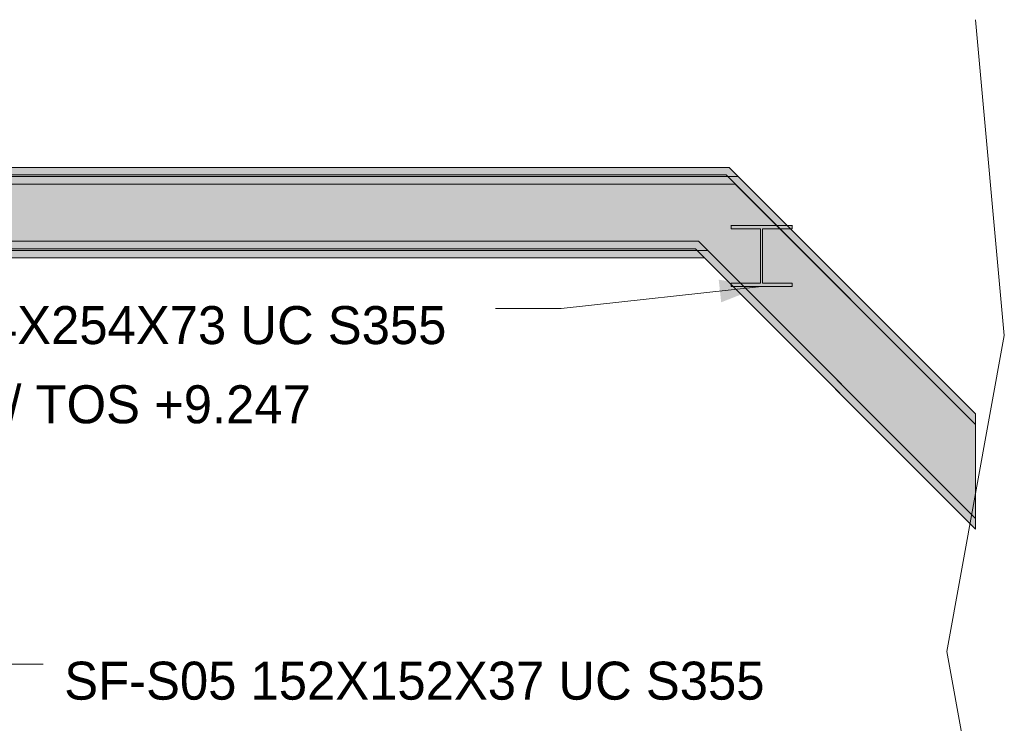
# Model space of a CAD drawing. Header units: millimetres. Extents: x -2119 to 20631, y -2973 to 10107.
# Tile 31 of 33: x 12770 to 16885, y 7168 to 10107. Entities that reach past the tile are written whole.
import ezdxf

# ---------------------------------------------------------------- set-up
doc = ezdxf.new("R2010")
doc.units = ezdxf.units.MM
for name, color, linetype in [('FILL-INK', 7, 'Continuous'), ('FILL-STEEL', 7, 'Continuous'), ('FILL-WHITE', 7, 'Continuous'), ('LINE-CORE', 7, 'Continuous'), ('LINE-INK', 7, 'Continuous'), ('TEXT-INK', 7, 'Continuous')]:
    doc.layers.add(name, color=color, linetype=linetype)

msp = doc.modelspace()

# ---------------------------------------------------------------- hatches: boundary and pattern name
at = {"layer": 'FILL-INK', "true_color": 0x1a1a1f}
h = msp.add_hatch(color=250, dxfattribs=at)
h.dxf.hatch_style = 1
h.paths.add_polyline_path([(15871, 8992.9), (15702.2, 8926.5), (15691.9, 9021)])
at = {"layer": 'FILL-STEEL', "true_color": 0x0d2973}
h = msp.add_hatch(color=166, dxfattribs=at)
h.dxf.hatch_style = 1
h.paths.add_polyline_path([(15743.7, 8992.9), (15743.7, 8995.6), (15743.7, 9007.1), (15843.4, 9007.1), (15866.7, 9007.1), (15866.7, 9049.8), (15866.7, 9232.8), (15767, 9232.8), (15743.7, 9232.8), (15743.7, 9235.5), (15743.7, 9247), (15950.2, 9247), (15998.3, 9247), (15998.3, 9244.3), (15998.3, 9232.8), (15898.6, 9232.8), (15875.3, 9232.8), (15875.3, 9190.1), (15875.3, 9007.1), (15975, 9007.1), (15998.3, 9007.1), (15998.3, 9004.4), (15998.3, 8992.9), (15791.9, 8992.9)])
at = {"layer": 'FILL-WHITE', "true_color": 0xffffff}
h = msp.add_hatch(color=7, dxfattribs=at)
h.dxf.hatch_style = 1
h.paths.add_polyline_path([(15735.8, 9490), (16765.5, 8460.4), (16765.5, 8416), (15722.8, 9458.6), (12291, 9458.6), (12291, 9490)])
h = msp.add_hatch(color=7, dxfattribs=at)
h.dxf.hatch_style = 1
h.paths.add_polyline_path([(15735.8, 9490), (16765.5, 8460.4), (16765.5, 8416), (15722.8, 9458.6), (12291, 9458.6), (12291, 9490)])
h = msp.add_hatch(color=7, dxfattribs=at)
h.dxf.hatch_style = 1
h.paths.add_polyline_path([(15735.8, 9490), (16765.5, 8460.4), (16765.5, 8416), (15722.8, 9458.6), (12588.5, 9458.6), (12588.5, 9490)])
h = msp.add_hatch(color=7, dxfattribs=at)
h.dxf.hatch_style = 1
h.paths.add_polyline_path([(15735.8, 9490), (16765.5, 8460.4), (16765.5, 8416), (15722.8, 9458.6), (12588.5, 9458.6), (12588.5, 9490)])
h = msp.add_hatch(color=7, dxfattribs=at)
h.dxf.hatch_style = 1
h.paths.add_polyline_path([(15722.8, 9458.6), (16765.5, 8416), (16765.5, 8024.1), (15608, 9181.5), (12291, 9181.5), (12291, 9458.6)])
h = msp.add_hatch(color=7, dxfattribs=at)
h.dxf.hatch_style = 1
h.paths.add_polyline_path([(15722.8, 9458.6), (16765.5, 8416), (16765.5, 8024.1), (15608, 9181.5), (12291, 9181.5), (12291, 9458.6)])
h = msp.add_hatch(color=7, dxfattribs=at)
h.dxf.hatch_style = 1
h.paths.add_polyline_path([(15722.8, 9458.6), (16765.5, 8416), (16765.5, 8024.1), (15608, 9181.5), (12588.5, 9181.5), (12588.5, 9458.6)])
h = msp.add_hatch(color=7, dxfattribs=at)
h.dxf.hatch_style = 1
h.paths.add_polyline_path([(15722.8, 9458.6), (16765.5, 8416), (16765.5, 8024.1), (15608, 9181.5), (12588.5, 9181.5), (12588.5, 9458.6)])
h = msp.add_hatch(color=7, dxfattribs=at)
h.dxf.hatch_style = 1
h.paths.add_polyline_path([(12588.5, 9452), (15773.8, 9452), (15773.8, 9452), (15773.8, 9452), (16765.5, 8460.4), (16765.5, 8416), (15760.8, 9420.6), (12588.5, 9420.6)])
h = msp.add_hatch(color=7, dxfattribs=at)
h.dxf.hatch_style = 1
h.paths.add_polyline_path([(15773.8, 9452), (16765.5, 8460.4), (16765.5, 8416), (15760.8, 9420.6), (12588.5, 9420.6), (12588.5, 9452)])
h = msp.add_hatch(color=7, dxfattribs=at)
h.dxf.hatch_style = 1
h.paths.add_polyline_path([(12588.5, 9420.6), (15760.8, 9420.6), (16765.5, 8416), (16765.5, 8024.1), (15646, 9143.5), (12588.5, 9143.5)])
h = msp.add_hatch(color=7, dxfattribs=at)
h.dxf.hatch_style = 1
h.paths.add_polyline_path([(15760.8, 9420.6), (16765.5, 8416), (16765.5, 8024.1), (15646, 9143.5), (12588.5, 9143.5), (12588.5, 9420.6)])
h = msp.add_hatch(color=7, dxfattribs=at)
h.dxf.hatch_style = 1
h.paths.add_polyline_path([(15742.1, 9247.2), (15742.1, 9247.2), (15743.3, 9247), (15743.7, 9247), (15998.3, 9247), (15998.3, 9232.8), (15875.3, 9232.8), (15875.3, 9007.1), (15998.3, 9007.1), (15998.3, 8992.9), (15743.7, 8992.9), (15743.7, 9007.1), (15866.7, 9007.1), (15866.7, 9232.8), (15743.7, 9232.8), (15743.7, 9247), (15742.1, 9247.1)])
h = msp.add_hatch(color=7, dxfattribs=at)
h.dxf.hatch_style = 1
h.paths.add_polyline_path([(15742.1, 9247.2), (15742.1, 9247.2), (15743.3, 9247), (15743.7, 9247), (15998.3, 9247), (15998.3, 9232.8), (15875.3, 9232.8), (15875.3, 9007.1), (15998.3, 9007.1), (15998.3, 8992.9), (15743.7, 8992.9), (15743.7, 9007.1), (15866.7, 9007.1), (15866.7, 9232.8), (15743.7, 9232.8), (15743.7, 9247), (15742.1, 9247.1)])
h = msp.add_hatch(color=7, dxfattribs=at)
h.dxf.hatch_style = 1
h.paths.add_polyline_path([(15743.7, 9007.1), (15866.7, 9007.1), (15866.7, 9232.8), (15743.7, 9232.8), (15743.7, 9247), (15998.3, 9247), (15998.3, 9232.8), (15875.3, 9232.8), (15875.3, 9007.1), (15998.3, 9007.1), (15998.3, 8992.9), (15743.7, 8992.9)])
h = msp.add_hatch(color=7, dxfattribs=at)
h.dxf.hatch_style = 1
h.paths.add_polyline_path([(15743.7, 9007.1), (15866.7, 9007.1), (15866.7, 9232.8), (15743.7, 9232.8), (15743.7, 9247), (15998.3, 9247), (15998.3, 9232.8), (15875.3, 9232.8), (15875.3, 9007.1), (15998.3, 9007.1), (15998.3, 8992.9), (15743.7, 8992.9)])
h = msp.add_hatch(color=7, dxfattribs=at)
h.dxf.hatch_style = 1
h.paths.add_polyline_path([(15743.7, 9007.1), (15866.7, 9007.1), (15866.7, 9232.8), (15743.7, 9232.8), (15743.7, 9247), (15998.3, 9247), (15998.3, 9232.8), (15875.3, 9232.8), (15875.3, 9007.1), (15998.3, 9007.1), (15998.3, 8992.9), (15743.7, 8992.9)])
h = msp.add_hatch(color=7, dxfattribs=at)
h.dxf.hatch_style = 1
h.paths.add_polyline_path([(15999.9, 9247.2), (15999.9, 9247.2), (15999.9, 9247.1), (15998.3, 9247)])
h = msp.add_hatch(color=7, dxfattribs=at)
h.dxf.hatch_style = 1
h.paths.add_polyline_path([(15999.9, 9247.2), (15999.9, 9247.2), (15999.9, 9247.1), (15998.3, 9247)])
h = msp.add_hatch(color=7, dxfattribs=at)
h.dxf.hatch_style = 1
h.paths.add_polyline_path([(15999.9, 9247.2), (15999.9, 9247.2), (15999.9, 9247.1), (15998.3, 9247)])
h = msp.add_hatch(color=7, dxfattribs=at)
h.dxf.hatch_style = 1
h.paths.add_polyline_path([(15608, 9181.5), (16765.5, 8024.1), (16765.5, 7979.7), (15595, 9150.1), (12291, 9150.1), (12291, 9181.5), (12291, 9181.5)])
h = msp.add_hatch(color=7, dxfattribs=at)
h.dxf.hatch_style = 1
h.paths.add_polyline_path([(15608, 9181.5), (16765.5, 8024.1), (16765.5, 7979.7), (15595, 9150.1), (12291, 9150.1), (12291, 9181.5), (12291, 9181.5)])
h = msp.add_hatch(color=7, dxfattribs=at)
h.dxf.hatch_style = 1
h.paths.add_polyline_path([(12588.5, 9181.5), (15608, 9181.5), (16765.5, 8024.1), (16765.5, 7979.7), (15595, 9150.1), (12588.5, 9150.1)])
h = msp.add_hatch(color=7, dxfattribs=at)
h.dxf.hatch_style = 1
h.paths.add_polyline_path([(12588.5, 9181.5), (15608, 9181.5), (16765.5, 8024.1), (16765.5, 7979.7), (15595, 9150.1), (12588.5, 9150.1)])
h = msp.add_hatch(color=7, dxfattribs=at)
h.dxf.hatch_style = 1
h.paths.add_polyline_path([(12588.5, 9143.5), (15646, 9143.5), (16765.5, 8024.1), (16765.5, 7979.7), (15633, 9112.1), (12588.5, 9112.1)])
h = msp.add_hatch(color=7, dxfattribs=at)
h.dxf.hatch_style = 1
h.paths.add_polyline_path([(15646, 9143.5), (16765.5, 8024.1), (16765.5, 7979.7), (15633, 9112.1), (12588.5, 9112.1), (12588.5, 9143.5)])

# ---------------------------------------------------------------- linework, layer by layer
at = {"layer": 'LINE-CORE', "lineweight": 5}
for points in [[(15735.8, 9490), (16765.5, 8460.4), (16765.5, 8416), (15722.8, 9458.6), (12291, 9458.6), (12291, 9490)], [(15735.8, 9490), (16765.5, 8460.4), (16765.5, 8416), (15722.8, 9458.6), (12291, 9458.6), (12291, 9490)], [(15735.8, 9490), (16765.5, 8460.4), (16765.5, 8416), (15722.8, 9458.6), (12588.5, 9458.6), (12588.5, 9490)], [(15735.8, 9490), (16765.5, 8460.4), (16765.5, 8416), (15722.8, 9458.6), (12588.5, 9458.6), (12588.5, 9490)], [(15722.8, 9458.6), (16765.5, 8416), (16765.5, 8024.1), (15608, 9181.5), (12291, 9181.5), (12291, 9458.6)], [(15722.8, 9458.6), (16765.5, 8416), (16765.5, 8024.1), (15608, 9181.5), (12291, 9181.5), (12291, 9458.6)], [(15722.8, 9458.6), (16765.5, 8416), (16765.5, 8024.1), (15608, 9181.5), (12588.5, 9181.5), (12588.5, 9458.6)], [(15722.8, 9458.6), (16765.5, 8416), (16765.5, 8024.1), (15608, 9181.5), (12588.5, 9181.5), (12588.5, 9458.6)], [(12588.5, 9452), (15773.8, 9452), (15773.8, 9452), (15773.8, 9452), (15773.8, 9452), (16765.5, 8460.4), (16765.5, 8416), (15760.8, 9420.6), (12588.5, 9420.6), (12588.5, 9420.6)], [(15773.8, 9452), (16765.5, 8460.4), (16765.5, 8416), (15760.8, 9420.6), (12588.5, 9420.6), (12588.5, 9452)], [(12588.5, 9420.6), (15760.8, 9420.6), (16765.5, 8416), (16765.5, 8024.1), (15646, 9143.5), (12588.5, 9143.5)], [(15760.8, 9420.6), (16765.5, 8416), (16765.5, 8024.1), (15646, 9143.5), (12588.5, 9143.5), (12588.5, 9420.6)], [(15742.1, 9247.2), (15742.1, 9247.2), (15743.3, 9247), (15743.7, 9247), (15998.3, 9247), (15998.3, 9232.8), (15875.3, 9232.8), (15875.3, 9007.1), (15998.3, 9007.1), (15998.3, 8992.9), (15743.7, 8992.9), (15743.7, 9007.1), (15866.7, 9007.1), (15866.7, 9232.8), (15743.7, 9232.8), (15743.7, 9247), (15742.1, 9247.1)], [(15742.1, 9247.2), (15742.1, 9247.2), (15743.3, 9247), (15743.7, 9247), (15998.3, 9247), (15998.3, 9232.8), (15875.3, 9232.8), (15875.3, 9007.1), (15998.3, 9007.1), (15998.3, 8992.9), (15743.7, 8992.9), (15743.7, 9007.1), (15866.7, 9007.1), (15866.7, 9232.8), (15743.7, 9232.8), (15743.7, 9247), (15742.1, 9247.1)], [(15743.7, 9007.1), (15866.7, 9007.1), (15866.7, 9232.8), (15743.7, 9232.8), (15743.7, 9247), (15998.3, 9247), (15998.3, 9247), (15998.3, 9232.8), (15875.3, 9232.8), (15875.3, 9007.1), (15998.3, 9007.1), (15998.3, 8992.9), (15743.7, 8992.9)], [(15743.7, 9007.1), (15866.7, 9007.1), (15866.7, 9232.8), (15743.7, 9232.8), (15743.7, 9247), (15998.3, 9247), (15998.3, 9247), (15998.3, 9232.8), (15875.3, 9232.8), (15875.3, 9007.1), (15998.3, 9007.1), (15998.3, 8992.9), (15743.7, 8992.9)], [(15743.7, 9007.1), (15866.7, 9007.1), (15866.7, 9232.8), (15743.7, 9232.8), (15743.7, 9247), (15998.3, 9247), (15998.3, 9247), (15998.3, 9232.8), (15875.3, 9232.8), (15875.3, 9007.1), (15998.3, 9007.1), (15998.3, 8992.9), (15743.7, 8992.9)], [(15999.9, 9247.2), (15999.9, 9247.2), (15999.9, 9247.1), (15998.3, 9247)], [(15999.9, 9247.2), (15999.9, 9247.2), (15999.9, 9247.1), (15998.3, 9247)], [(15999.9, 9247.2), (15999.9, 9247.2), (15999.9, 9247.1), (15998.3, 9247)], [(15608, 9181.5), (15608, 9181.5), (16765.5, 8024.1), (16765.5, 7979.7), (15595, 9150.1), (12291, 9150.1), (12291, 9181.5), (12291, 9181.5)], [(15608, 9181.5), (15608, 9181.5), (16765.5, 8024.1), (16765.5, 7979.7), (15595, 9150.1), (12291, 9150.1), (12291, 9181.5), (12291, 9181.5)], [(12588.5, 9181.5), (15608, 9181.5), (15608, 9181.5), (16765.5, 8024.1), (16765.5, 7979.7), (15595, 9150.1), (12588.5, 9150.1), (12588.5, 9181.5)], [(12588.5, 9181.5), (15608, 9181.5), (15608, 9181.5), (16765.5, 8024.1), (16765.5, 7979.7), (15595, 9150.1), (12588.5, 9150.1), (12588.5, 9181.5)], [(12588.5, 9143.5), (15646, 9143.5), (16765.5, 8024.1), (16765.5, 7979.7), (15633, 9112.1), (12588.5, 9112.1), (12588.5, 9112.1)], [(15646, 9143.5), (16765.5, 8024.1), (16765.5, 7979.7), (15633, 9112.1), (12588.5, 9112.1), (12588.5, 9143.5)], [(15646, 9143.5), (15646, 9143.5), (15646, 9143.5), (15646, 9143.5)]]:
    msp.add_lwpolyline(points, close=True, dxfattribs=at)
at = {"layer": 'LINE-INK', "lineweight": 5}
for p, q in [((16885.5, 8787.3), (16765.5, 10106.9)), ((15871, 8992.9), (15033.9, 8900.7)), ((15033.9, 8900.7), (14758.9, 8900.7)), ((16645.5, 7467.7), (16885.5, 8787.3)), ((16885.5, 6148), (16645.5, 7467.7)), ((12594, 7415.7), (12869, 7415.7))]:
    msp.add_line(p, q, dxfattribs=at)
msp.add_lwpolyline([(15743.7, 8992.9), (15743.7, 8995.6), (15743.7, 9007.1), (15843.4, 9007.1), (15866.7, 9007.1), (15866.7, 9049.8), (15866.7, 9232.8), (15767, 9232.8), (15743.7, 9232.8), (15743.7, 9235.5), (15743.7, 9247), (15950.2, 9247), (15998.3, 9247), (15998.3, 9244.3), (15998.3, 9232.8), (15898.6, 9232.8), (15875.3, 9232.8), (15875.3, 9190.1), (15875.3, 9007.1), (15975, 9007.1), (15998.3, 9007.1), (15998.3, 9004.4), (15998.3, 8992.9), (15791.9, 8992.9)], close=True, dxfattribs=at)

# ---------------------------------------------------------------- texts
at = {"layer": 'TEXT-INK'}
for s, p in [('RF-S23a 254X254X73 UC S355', (11497.3, 8751.9)), ('BOS +8.993 / TOS +9.247', (11497.3, 8421.2)), ('SF-S05 152X152X37 UC S355', (12956.5, 7266.9))]:
    msp.add_text(s, height=158.75, dxfattribs=at).set_placement(p)

doc.saveas('drawing.dxf')
